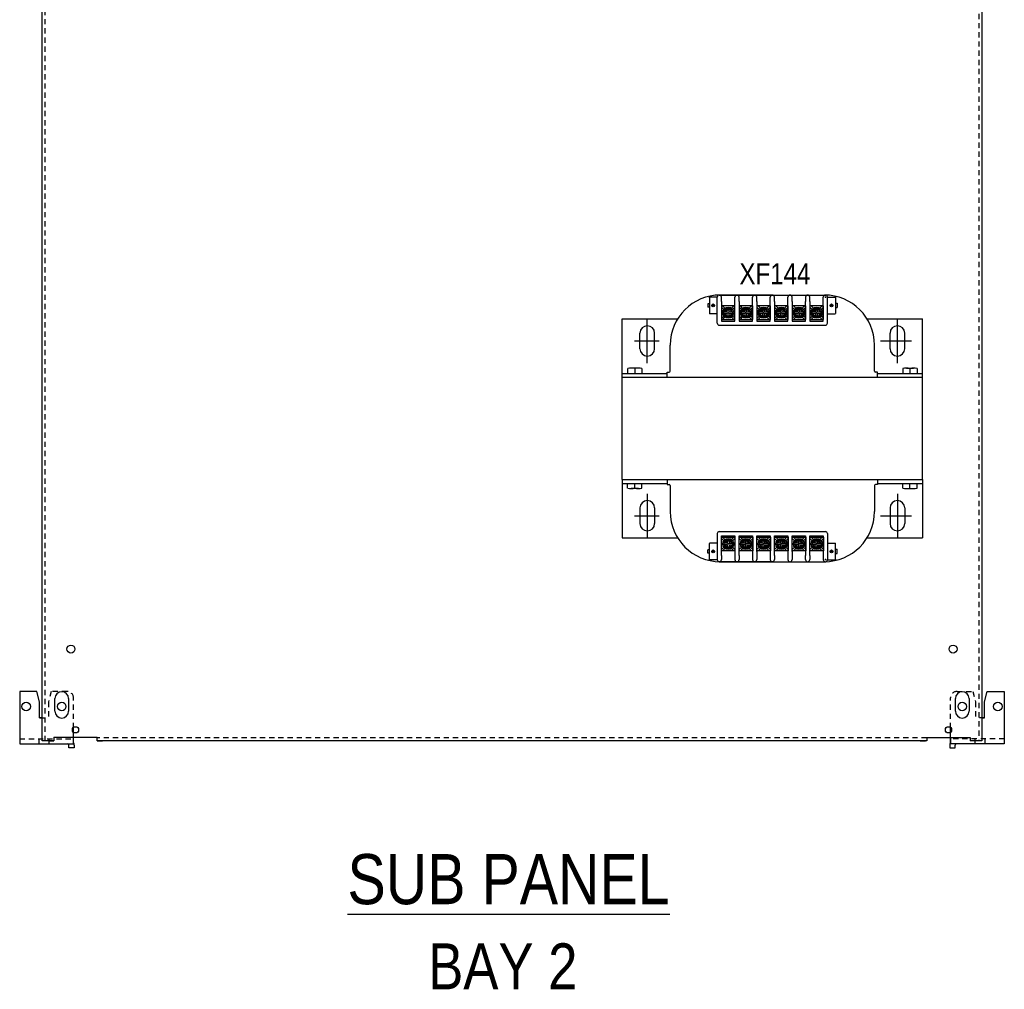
# Model space of a CAD drawing. Header units: inches. Extents: x 614 to 6314, y 704 to 4696.
# Tile 2 of 78: x 1979 to 2729, y 1237 to 1975. Entities that reach past the tile are written whole.
import ezdxf
from ezdxf.enums import TextEntityAlignment as Align

# ---------------------------------------------------------------- set-up
doc = ezdxf.new("R2010")
doc.units = ezdxf.units.IN
doc.header["$MEASUREMENT"] = 0
doc.linetypes.add('CENTER', pattern=[2, 1.25, -0.25, 0.25, -0.25])
doc.linetypes.add('VERDECKT', pattern=[7, 4, -3])
doc.layers.add('PWR_0250HP', color=7, linetype='Continuous')
doc.styles.get("Standard").update_dxf_attribs({"font": 'ARIALN.TTF'})

# ---------------------------------------------------------------- blocks, each defined once
blk = doc.blocks.new('SUBPANEL_FRONT')
for p, q in [((-358, -1880), (-358, -5)), ((358, -5), (358, -1880)), ((-375, -1842.25), (-375, -1882.25)), ((-362, -1842.25), (-375, -1842.25)), ((-360, -1850.25), (-362, -1842.25)), ((360, -1850.25), (362, -1842.25)), ((362, -1842.25), (375, -1842.25)), ((375, -1842.25), (375, -1882.25)), ((-360, -1862.25), (-360, -1850.25)), ((-348.25, -1857.25), (-348.25, -1847.75)), ((-337.75, -1847.75), (-337.75, -1857.25)), ((337.75, -1857.25), (337.75, -1847.75)), ((348.25, -1847.75), (348.25, -1857.25)), ((360, -1862.25), (360, -1850.25)), ((-358, -1862.25), (-360, -1862.25)), ((-358, -1862.25), (-358, -1862.25)), ((358, -1862.25), (360, -1862.25)), ((-334, -1873.37), (-334, -1869.63)), ((334, -1873.37), (334, -1869.63)), ((-375, -1882.25), (-334, -1882.25)), ((-349, -1880), (-358, -1880)), ((-352.3, -1880), (-349, -1880)), ((-349, -1877), (-349, -1880)), ((-349, -1877), (-316, -1877)), ((-334, -1882.25), (-334, -1877)), ((-316, -1880), (-316, -1877)), ((316, -1880), (-316, -1880)), ((316, -1877.25), (316, -1880)), ((316, -1877.25), (349, -1877.25)), ((334, -1877.25), (334, -1877)), ((334, -1877.25), (334, -1879.16)), ((334, -1879.16), (334, -1880.79)), ((334, -1880.79), (334, -1881.87)), ((334, -1881.87), (334, -1882.25)), ((375, -1882.25), (334, -1882.25)), ((349, -1877.25), (349, -1880)), ((358, -1880), (349, -1880)), ((360.5, -1882.25), (360.5, -1882.25)), ((-337.5, -1885.25), (-337.5, -1883.25)), ((-333.5, -1885.25), (-337.5, -1885.25)), ((-333.5, -1883.25), (-333.5, -1885.25)), ((333.5, -1883.25), (333.5, -1885.25)), ((333.5, -1885.25), (337.5, -1885.25)), ((337.5, -1885.25), (337.5, -1883.25))]:
    blk.add_line(p, q)
at = {"linetype": 'VERDECKT'}
for p, q in [((-355.5, -1880), (-355.5, -10)), ((355.5, -10), (355.5, -1880)), ((-351, -1842.25), (-353, -1850.25)), ((-339, -1842.25), (-351, -1842.25)), ((339, -1842.25), (351, -1842.25)), ((351, -1842.25), (353, -1850.25)), ((-353, -1850.25), (-353, -1862.25)), ((-334, -1877.25), (-334, -1847.25)), ((334, -1877.25), (334, -1847.25)), ((353, -1850.25), (353, -1862.25)), ((-360, -1862.25), (-353, -1862.25)), ((360, -1862.25), (353, -1862.25)), ((-334, -1877), (-334, -1873.37)), ((334, -1877), (334, -1873.37)), ((358, -1868), (358, -1880)), ((-375, -1878.25), (-334, -1878.25)), ((-375, -1878.25), (-338.5, -1878.25)), ((-360.5, -1878.25), (-360.5, -1882.25)), ((-352.5, -1882.25), (-352.5, -1878.25)), ((316, -1877.5), (-316, -1877.5)), ((-316, -1880), (-311, -1880)), ((316, -1877.5), (311, -1877.5)), ((311, -1880), (316, -1880)), ((334, -1877.63), (334, -1877.25)), ((334, -1877.96), (334, -1877.63)), ((334, -1878.17), (334, -1877.96)), ((334, -1878.25), (334, -1878.17)), ((334, -1882.25), (334, -1878.25)), ((375, -1878.25), (334, -1878.25)), ((375, -1878.25), (338.5, -1878.25)), ((352.5, -1878.25), (352.5, -1882.25)), ((360.5, -1882.25), (360.5, -1878.25)), ((375, -1878.25), (375, -1878.17))]:
    blk.add_line(p, q, dxfattribs=at)
for centre, radius in [((-336, -1810), 3), ((336, -1810), 3), ((-370, -1853.75), 3.25), ((-343, -1853.75), 3.25), ((343, -1853.75), 3.25), ((370, -1853.75), 3.25), ((-332.5, -1871.5), 2.4), ((332.5, -1871.5), 2.4)]:
    blk.add_circle(centre, radius)
for centre, radius, start, end in [((-343, -1847.75), 5.25, 0, 180), ((343, -1847.75), 5.25, 0, 180), ((-343, -1857.25), 5.25, 180, 0), ((343, -1857.25), 5.25, 180, 0), ((-338.5, -1883.25), 1, 0, 90), ((-338.5, -1883.25), 5, 0, 25.84193), ((338.5, -1883.25), 5, 154.15807, 180), ((338.5, -1883.25), 1, 90, 180)]:
    blk.add_arc(centre, radius, start, end)
for centre, start, end in [((-339, -1847.25), 0, 90), ((339, -1847.25), 90, 180)]:
    blk.add_arc(centre, 5, start, end, dxfattribs=at)
blk = doc.blocks.new('3KVA_FRONT')
at = {"color": 7}
for p, q in [((66.31, 16.46), (66.31, 4.27)), ((72.33, 16.71), (66.56, 16.71)), ((72.33, -3.18), (72.33, 16.65)), ((73.67, 18.24), (154.95, 18.24)), ((114.3, 18.24), (73.91, 18.24)), ((75.5, 13.41), (75.5, 16.65)), ((85.79, 13.41), (85.79, 16.61)), ((88.96, 13.41), (88.96, 16.65)), ((99.25, 13.41), (99.25, 16.61)), ((102.43, 13.41), (102.43, 16.65)), ((112.71, 13.41), (112.71, 16.61)), ((114.3, 18.24), (154.69, 18.24)), ((115.89, 13.41), (115.89, 16.65)), ((126.17, 13.41), (126.17, 16.65)), ((129.35, 13.41), (129.35, 16.65)), ((139.66, 16.65), (139.66, 13.41)), ((142.81, 13.41), (142.81, 16.65)), ((153.12, 13.41), (153.12, 16.65)), ((156.3, 16.71), (162.06, 16.71)), ((156.3, -3.18), (156.3, 16.67)), ((162.32, 16.46), (162.32, 4.27)), ((65.04, 11.63), (65.04, 9.09)), ((66.31, 11.63), (65.04, 11.63)), ((66.31, 9.09), (65.04, 9.09)), ((75.5, 13.41), (75.53, -1.57)), ((75.56, 9.88), (75.56, -0.38)), ((85.82, 9.88), (75.56, 9.88)), ((77.32, 7.24), (75.56, 8.99)), ((78.2, 8.12), (76.44, 9.88)), ((77.08, 4.75), (78.88, 7.88)), ((82.49, 7.88), (78.88, 7.88)), ((84.3, 4.75), (82.49, 7.88)), ((83.17, 8.12), (84.93, 9.88)), ((84.06, 7.24), (85.82, 8.99)), ((85.79, -1.57), (85.76, 13.41)), ((85.82, -0.38), (85.82, 9.88)), ((88.96, 13.41), (88.99, -1.57)), ((89.05, 9.88), (89.05, -0.38)), ((99.31, 9.88), (89.05, 9.88)), ((90.81, 7.24), (89.05, 8.99)), ((91.69, 8.12), (89.94, 9.88)), ((90.57, 4.75), (92.37, 7.88)), ((95.98, 7.88), (92.37, 7.88)), ((97.79, 4.75), (95.98, 7.88)), ((96.67, 8.12), (98.42, 9.88)), ((97.55, 7.24), (99.31, 8.99)), ((99.25, -1.57), (99.23, 13.41)), ((99.31, -0.38), (99.31, 9.88)), ((102.43, 13.41), (102.45, -1.57)), ((102.51, 9.88), (102.51, -0.38)), ((112.77, 9.88), (102.51, 9.88)), ((104.27, 7.24), (102.51, 8.99)), ((105.15, 8.12), (103.4, 9.88)), ((104.03, 4.75), (105.84, 7.88)), ((109.45, 7.88), (105.84, 7.88)), ((111.25, 4.75), (109.45, 7.88)), ((110.13, 8.12), (111.88, 9.88)), ((111.01, 7.24), (112.77, 8.99)), ((112.71, -1.57), (112.69, 13.41)), ((112.77, -0.38), (112.77, 9.88)), ((115.89, 13.41), (115.91, -1.57)), ((115.98, 9.88), (115.98, -0.38)), ((126.23, 9.88), (115.98, 9.88)), ((117.73, 7.24), (115.98, 8.99)), ((118.62, 8.12), (116.86, 9.88)), ((117.49, 4.75), (119.3, 7.88)), ((122.91, 7.88), (119.3, 7.88)), ((124.71, 4.75), (122.91, 7.88)), ((123.59, 8.12), (125.35, 9.88)), ((124.47, 7.24), (126.23, 8.99)), ((126.17, -1.57), (126.15, 13.41)), ((126.23, -0.38), (126.23, 9.88)), ((129.35, 13.41), (129.37, -1.57)), ((129.44, 9.88), (129.44, -0.38)), ((139.69, 9.88), (129.44, 9.88)), ((131.19, 7.24), (129.44, 8.99)), ((132.08, 8.12), (130.32, 9.88)), ((130.95, 4.75), (132.76, 7.88)), ((136.37, 7.88), (132.76, 7.88)), ((138.18, 4.75), (136.37, 7.88)), ((137.05, 8.12), (138.81, 9.88)), ((137.94, 7.24), (139.69, 8.99)), ((139.64, -1.57), (139.61, 13.41)), ((139.69, -0.38), (139.69, 9.88)), ((142.81, 13.41), (142.84, -1.57)), ((142.9, 9.88), (142.9, -0.38)), ((153.15, 9.88), (142.9, 9.88)), ((144.66, 7.24), (142.9, 8.99)), ((145.54, 8.12), (143.78, 9.88)), ((144.42, 4.75), (146.22, 7.88)), ((149.83, 7.88), (146.22, 7.88)), ((151.64, 4.75), (149.83, 7.88)), ((150.51, 8.12), (152.27, 9.88)), ((151.4, 7.24), (153.15, 8.99)), ((153.1, -1.57), (153.07, 13.41)), ((153.15, -0.38), (153.15, 9.88)), ((162.32, 11.95), (163.59, 11.95)), ((162.32, 8.78), (163.59, 8.78)), ((163.59, 11.95), (163.59, 8.78)), ((72.33, 4.01), (66.56, 4.01)), ((75.56, 0.51), (77.32, 2.26)), ((76.44, -0.38), (78.2, 1.38)), ((78.88, 1.62), (77.08, 4.75)), ((80, 5.44), (77.47, 5.44)), ((80, 4.06), (77.47, 4.06)), ((82.49, 1.62), (78.88, 1.62)), ((80, 5.44), (80, 7.02)), ((80, 7.02), (81.38, 7.02)), ((80, 2.48), (80, 4.06)), ((80, 2.48), (81.38, 2.48)), ((81.38, 5.44), (81.38, 7.02)), ((81.38, 5.44), (83.9, 5.44)), ((81.38, 4.06), (83.9, 4.06)), ((81.38, 2.48), (81.38, 4.06)), ((84.3, 4.75), (82.49, 1.62)), ((84.93, -0.38), (83.17, 1.38)), ((85.82, 0.51), (84.06, 2.26)), ((89.05, 0.51), (90.81, 2.26)), ((89.94, -0.38), (91.69, 1.38)), ((92.37, 1.62), (90.57, 4.75)), ((93.49, 5.44), (90.97, 5.44)), ((93.49, 4.06), (90.97, 4.06)), ((95.98, 1.62), (92.37, 1.62)), ((93.49, 5.44), (93.49, 7.02)), ((93.49, 7.02), (94.87, 7.02)), ((93.49, 2.48), (93.49, 4.06)), ((93.49, 2.48), (94.87, 2.48)), ((94.87, 5.44), (94.87, 7.02)), ((94.87, 5.44), (97.39, 5.44)), ((94.87, 4.06), (97.39, 4.06)), ((94.87, 2.48), (94.87, 4.06)), ((97.79, 4.75), (95.98, 1.62)), ((98.42, -0.38), (96.67, 1.38)), ((99.31, 0.51), (97.55, 2.26)), ((102.51, 0.51), (104.27, 2.26)), ((103.4, -0.38), (105.15, 1.38)), ((105.84, 1.62), (104.03, 4.75)), ((106.95, 5.44), (104.43, 5.44)), ((106.95, 4.06), (104.43, 4.06)), ((109.45, 1.62), (105.84, 1.62)), ((106.95, 5.44), (106.95, 7.02)), ((106.95, 7.02), (108.33, 7.02)), ((106.95, 2.48), (106.95, 4.06)), ((106.95, 2.48), (108.33, 2.48)), ((108.33, 5.44), (108.33, 7.02)), ((108.33, 5.44), (110.85, 5.44)), ((108.33, 4.06), (110.85, 4.06)), ((108.33, 2.48), (108.33, 4.06)), ((111.25, 4.75), (109.45, 1.62)), ((111.88, -0.38), (110.13, 1.38)), ((112.77, 0.51), (111.01, 2.26)), ((115.98, 0.51), (117.73, 2.26)), ((116.86, -0.38), (118.62, 1.38)), ((119.3, 1.62), (117.49, 4.75)), ((120.42, 5.44), (117.89, 5.44)), ((120.42, 4.06), (117.89, 4.06)), ((122.91, 1.62), (119.3, 1.62)), ((120.42, 5.44), (120.42, 7.02)), ((120.42, 7.02), (121.79, 7.02)), ((120.42, 2.48), (120.42, 4.06)), ((120.42, 2.48), (121.79, 2.48)), ((121.79, 5.44), (121.79, 7.02)), ((121.79, 5.44), (124.32, 5.44)), ((121.79, 4.06), (124.32, 4.06)), ((121.79, 2.48), (121.79, 4.06)), ((124.71, 4.75), (122.91, 1.62)), ((125.35, -0.38), (123.59, 1.38)), ((126.23, 0.51), (124.47, 2.26)), ((129.44, 0.51), (131.19, 2.26)), ((130.32, -0.38), (132.08, 1.38)), ((132.76, 1.62), (130.95, 4.75)), ((133.88, 5.44), (131.35, 5.44)), ((133.88, 4.06), (131.35, 4.06)), ((136.37, 1.62), (132.76, 1.62)), ((133.88, 5.44), (133.88, 7.02)), ((133.88, 7.02), (135.25, 7.02)), ((133.88, 2.48), (133.88, 4.06)), ((133.88, 2.48), (135.25, 2.48)), ((135.25, 5.44), (135.25, 7.02)), ((135.25, 5.44), (137.78, 5.44)), ((135.25, 4.06), (137.78, 4.06)), ((135.25, 2.48), (135.25, 4.06)), ((138.18, 4.75), (136.37, 1.62)), ((138.81, -0.38), (137.05, 1.38)), ((139.69, 0.51), (137.94, 2.26)), ((142.9, 0.51), (144.66, 2.26)), ((143.78, -0.38), (145.54, 1.38)), ((146.22, 1.62), (144.42, 4.75)), ((147.34, 5.44), (144.81, 5.44)), ((147.34, 4.06), (144.81, 4.06)), ((149.83, 1.62), (146.22, 1.62)), ((147.34, 5.44), (147.34, 7.02)), ((147.34, 7.02), (148.71, 7.02)), ((147.34, 2.48), (147.34, 4.06)), ((147.34, 2.48), (148.71, 2.48)), ((148.71, 5.44), (148.71, 7.02)), ((148.71, 5.44), (151.24, 5.44)), ((148.71, 4.06), (151.24, 4.06)), ((148.71, 2.48), (148.71, 4.06)), ((151.64, 4.75), (149.83, 1.62)), ((152.27, -0.38), (150.51, 1.38)), ((153.15, 0.51), (151.4, 2.26)), ((156.3, 4.01), (162.06, 4.01)), ((73.9, -4.75), (154.95, -4.75)), ((75.56, -0.38), (85.82, -0.38)), ((75.59, -1.57), (85.73, -1.57)), ((89.05, -0.38), (99.31, -0.38)), ((89.05, -1.57), (99.19, -1.57)), ((102.51, -0.38), (112.77, -0.38)), ((102.51, -1.57), (112.65, -1.57)), ((115.97, -1.57), (126.12, -1.57)), ((115.98, -0.38), (126.23, -0.38)), ((129.43, -1.57), (139.58, -1.57)), ((129.44, -0.38), (139.69, -0.38)), ((142.9, -0.38), (153.15, -0.38)), ((142.9, -1.57), (153.04, -1.57)), ((0, -41.43), (34.23, -41.43)), ((0, -122.22), (0, -44.45)), ((0, -44.45), (228.6, -44.45)), ((4.09, -37.7), (4.09, -41.43)), ((9.53, -37.51), (6.81, -37.51)), ((12.24, -37.51), (9.53, -37.51)), ((9.53, -37.7), (9.53, -41.43)), ((14.96, -37.7), (14.96, -41.43)), ((34.23, -44.45), (34.23, -40.51)), ((34.23, -40.51), (35.76, -40.51)), ((34.23, -44.45), (194.37, -44.45)), ((194.37, -40.51), (192.84, -40.51)), ((194.37, -44.45), (194.37, -40.51)), ((194.37, -41.43), (228.6, -41.43)), ((213.64, -37.7), (213.64, -41.43)), ((216.36, -37.51), (219.07, -37.51)), ((219.07, -37.51), (221.79, -37.51)), ((219.07, -37.7), (219.07, -41.43)), ((224.51, -37.7), (224.51, -41.43)), ((228.6, -122.22), (228.6, -44.45)), ((0, -122.22), (228.6, -122.22)), ((0, -125.25), (34.23, -125.25)), ((4.09, -128.98), (4.09, -125.25)), ((9.53, -128.98), (9.53, -125.25)), ((14.96, -128.98), (14.96, -125.25)), ((34.23, -122.22), (194.37, -122.22)), ((34.23, -122.22), (34.23, -126.16)), ((34.23, -126.16), (35.76, -126.16)), ((194.37, -126.16), (192.84, -126.16)), ((194.37, -122.22), (194.37, -126.16)), ((194.37, -125.25), (228.6, -125.25)), ((213.64, -128.98), (213.64, -125.25)), ((219.07, -128.98), (219.07, -125.25)), ((224.51, -128.98), (224.51, -125.25)), ((9.53, -129.16), (6.81, -129.16)), ((12.24, -129.16), (9.53, -129.16)), ((216.36, -129.16), (219.07, -129.16)), ((219.07, -129.16), (221.79, -129.16)), ((72.33, -163.5), (72.33, -183.32)), ((73.9, -161.92), (154.95, -161.92)), ((156.3, -163.5), (156.3, -183.35)), ((66.31, -183.13), (66.31, -170.94)), ((72.33, -170.69), (66.56, -170.69)), ((75.5, -180.09), (75.53, -165.1)), ((75.56, -176.55), (75.56, -166.3)), ((75.56, -166.3), (85.82, -166.3)), ((75.56, -167.18), (77.32, -168.94)), ((75.59, -165.1), (85.73, -165.1)), ((76.44, -166.3), (78.2, -168.05)), ((78.88, -168.3), (77.08, -171.42)), ((77.08, -171.42), (78.88, -174.55)), ((80, -170.74), (77.47, -170.74)), ((80, -172.11), (77.47, -172.11)), ((82.49, -168.3), (78.88, -168.3)), ((80, -169.15), (81.38, -169.15)), ((80, -169.15), (80, -170.74)), ((80, -172.11), (80, -173.7)), ((81.38, -169.15), (81.38, -170.74)), ((81.38, -170.74), (83.9, -170.74)), ((81.38, -172.11), (81.38, -173.7)), ((81.38, -172.11), (83.9, -172.11)), ((84.3, -171.42), (82.49, -168.3)), ((84.3, -171.42), (82.49, -174.55)), ((84.93, -166.3), (83.17, -168.05)), ((85.82, -167.18), (84.06, -168.94)), ((85.79, -165.1), (85.76, -180.09)), ((85.82, -166.3), (85.82, -176.55)), ((88.96, -180.09), (88.99, -165.1)), ((89.05, -165.1), (99.19, -165.1)), ((89.05, -176.55), (89.05, -166.3)), ((89.05, -166.3), (99.31, -166.3)), ((89.05, -167.18), (90.81, -168.94)), ((89.94, -166.3), (91.69, -168.05)), ((92.37, -168.3), (90.57, -171.42)), ((90.57, -171.42), (92.37, -174.55)), ((93.49, -170.74), (90.97, -170.74)), ((93.49, -172.11), (90.97, -172.11)), ((95.98, -168.3), (92.37, -168.3)), ((93.49, -169.15), (94.87, -169.15)), ((93.49, -169.15), (93.49, -170.74)), ((93.49, -172.11), (93.49, -173.7)), ((94.87, -169.15), (94.87, -170.74)), ((94.87, -170.74), (97.39, -170.74)), ((94.87, -172.11), (94.87, -173.7)), ((94.87, -172.11), (97.39, -172.11)), ((97.79, -171.42), (95.98, -168.3)), ((97.79, -171.42), (95.98, -174.55)), ((98.42, -166.3), (96.67, -168.05)), ((99.31, -167.18), (97.55, -168.94)), ((99.19, -165.1), (99.19, -176.55)), ((99.31, -166.3), (99.31, -176.55)), ((102.43, -177.21), (102.45, -165.1)), ((102.51, -165.1), (112.65, -165.1)), ((102.51, -176.55), (102.51, -166.3)), ((102.51, -166.3), (112.77, -166.3)), ((102.51, -167.18), (104.27, -168.94)), ((103.4, -166.3), (105.15, -168.05)), ((105.84, -168.3), (104.03, -171.42)), ((104.03, -171.42), (105.84, -174.55)), ((106.95, -170.74), (104.43, -170.74)), ((106.95, -172.11), (104.43, -172.11)), ((109.45, -168.3), (105.84, -168.3)), ((106.95, -169.15), (108.33, -169.15)), ((106.95, -169.15), (106.95, -170.74)), ((106.95, -172.11), (106.95, -173.7)), ((108.33, -169.15), (108.33, -170.74)), ((108.33, -170.74), (110.85, -170.74)), ((108.33, -172.11), (108.33, -173.7)), ((108.33, -172.11), (110.85, -172.11)), ((111.25, -171.42), (109.45, -168.3)), ((111.25, -171.42), (109.45, -174.55)), ((111.88, -166.3), (110.13, -168.05)), ((112.77, -167.18), (111.01, -168.94)), ((112.71, -165.1), (112.69, -180.09)), ((112.77, -166.3), (112.77, -176.55)), ((115.89, -180.09), (115.91, -165.1)), ((115.97, -165.1), (126.12, -165.1)), ((115.98, -176.55), (115.98, -166.3)), ((115.98, -166.3), (126.23, -166.3)), ((115.98, -167.18), (117.73, -168.94)), ((116.86, -166.3), (118.62, -168.05)), ((119.3, -168.3), (117.49, -171.42)), ((117.49, -171.42), (119.3, -174.55)), ((120.42, -170.74), (117.89, -170.74)), ((120.42, -172.11), (117.89, -172.11)), ((122.91, -168.3), (119.3, -168.3)), ((120.42, -169.15), (121.79, -169.15)), ((120.42, -169.15), (120.42, -170.74)), ((120.42, -172.11), (120.42, -173.7)), ((121.79, -169.15), (121.79, -170.74)), ((121.79, -170.74), (124.32, -170.74)), ((121.79, -172.11), (121.79, -173.7)), ((121.79, -172.11), (124.32, -172.11)), ((124.71, -171.42), (122.91, -168.3)), ((124.71, -171.42), (122.91, -174.55)), ((125.35, -166.3), (123.59, -168.05)), ((126.23, -167.18), (124.47, -168.94)), ((126.17, -165.1), (126.16, -176.55)), ((126.23, -166.3), (126.23, -176.55)), ((129.35, -177.21), (129.37, -165.1)), ((129.43, -165.1), (139.58, -165.1)), ((129.44, -176.55), (129.44, -166.3)), ((129.44, -166.3), (139.69, -166.3)), ((129.44, -167.18), (131.19, -168.94)), ((130.32, -166.3), (132.08, -168.05)), ((132.76, -168.3), (130.95, -171.42)), ((130.95, -171.42), (132.76, -174.55)), ((133.88, -170.74), (131.35, -170.74)), ((133.88, -172.11), (131.35, -172.11)), ((136.37, -168.3), (132.76, -168.3)), ((133.88, -169.15), (135.25, -169.15)), ((133.88, -169.15), (133.88, -170.74)), ((133.88, -172.11), (133.88, -173.7)), ((135.25, -169.15), (135.25, -170.74)), ((135.25, -170.74), (137.78, -170.74)), ((135.25, -172.11), (135.25, -173.7)), ((135.25, -172.11), (137.78, -172.11)), ((138.18, -171.42), (136.37, -168.3)), ((138.18, -171.42), (136.37, -174.55)), ((138.81, -166.3), (137.05, -168.05)), ((139.69, -167.18), (137.94, -168.94)), ((139.64, -165.1), (139.61, -180.09)), ((139.69, -166.3), (139.69, -176.55)), ((142.81, -180.09), (142.84, -165.1)), ((142.9, -165.1), (153.04, -165.1)), ((142.9, -176.55), (142.9, -166.3)), ((142.9, -166.3), (153.15, -166.3)), ((142.9, -167.18), (144.66, -168.94)), ((143.78, -166.3), (145.54, -168.05)), ((146.22, -168.3), (144.42, -171.42)), ((144.42, -171.42), (146.22, -174.55)), ((147.34, -170.74), (144.81, -170.74)), ((147.34, -172.11), (144.81, -172.11)), ((149.83, -168.3), (146.22, -168.3)), ((147.34, -169.15), (148.71, -169.15)), ((147.34, -169.15), (147.34, -170.74)), ((147.34, -172.11), (147.34, -173.7)), ((148.71, -169.15), (148.71, -170.74)), ((148.71, -170.74), (151.24, -170.74)), ((148.71, -172.11), (148.71, -173.7)), ((148.71, -172.11), (151.24, -172.11)), ((151.64, -171.42), (149.83, -168.3)), ((151.64, -171.42), (149.83, -174.55)), ((152.27, -166.3), (150.51, -168.05)), ((153.15, -167.18), (151.4, -168.94)), ((153.1, -165.1), (153.07, -180.09)), ((153.15, -166.3), (153.15, -176.55)), ((156.3, -170.69), (162.06, -170.69)), ((162.32, -183.13), (162.32, -170.94)), ((65.04, -178.31), (65.04, -175.77)), ((66.31, -175.77), (65.04, -175.77)), ((66.31, -178.31), (65.04, -178.31)), ((77.32, -173.91), (75.56, -175.67)), ((85.82, -176.55), (75.56, -176.55)), ((78.2, -174.8), (76.44, -176.55)), ((82.49, -174.55), (78.88, -174.55)), ((80, -173.7), (81.38, -173.7)), ((83.17, -174.8), (84.93, -176.55)), ((84.06, -173.91), (85.82, -175.67)), ((90.81, -173.91), (89.05, -175.67)), ((99.31, -176.55), (89.05, -176.55)), ((91.69, -174.8), (89.94, -176.55)), ((95.98, -174.55), (92.37, -174.55)), ((93.49, -173.7), (94.87, -173.7)), ((96.67, -174.8), (98.42, -176.55)), ((97.55, -173.91), (99.31, -175.67)), ((99.25, -176.55), (99.25, -183.28)), ((102.43, -177.22), (102.43, -183.32)), ((104.27, -173.91), (102.51, -175.67)), ((112.77, -176.55), (102.51, -176.55)), ((105.15, -174.8), (103.4, -176.55)), ((109.45, -174.55), (105.84, -174.55)), ((106.95, -173.7), (108.33, -173.7)), ((110.13, -174.8), (111.88, -176.55)), ((111.01, -173.91), (112.77, -175.67)), ((117.73, -173.91), (115.98, -175.67)), ((126.23, -176.55), (115.98, -176.55)), ((118.62, -174.8), (116.86, -176.55)), ((122.91, -174.55), (119.3, -174.55)), ((120.42, -173.7), (121.79, -173.7)), ((123.59, -174.8), (125.35, -176.55)), ((124.47, -173.91), (126.23, -175.67)), ((126.17, -176.55), (126.17, -183.32)), ((129.35, -177.22), (129.35, -183.32)), ((131.19, -173.91), (129.44, -175.67)), ((139.69, -176.55), (129.44, -176.55)), ((132.08, -174.8), (130.32, -176.55)), ((136.37, -174.55), (132.76, -174.55)), ((133.88, -173.7), (135.25, -173.7)), ((137.05, -174.8), (138.81, -176.55)), ((137.94, -173.91), (139.69, -175.67)), ((144.66, -173.91), (142.9, -175.67)), ((153.15, -176.55), (142.9, -176.55)), ((145.54, -174.8), (143.78, -176.55)), ((149.83, -174.55), (146.22, -174.55)), ((147.34, -173.7), (148.71, -173.7)), ((150.51, -174.8), (152.27, -176.55)), ((151.4, -173.91), (153.15, -175.67)), ((162.32, -175.45), (163.59, -175.45)), ((162.32, -178.63), (163.59, -178.63)), ((163.59, -178.63), (163.59, -175.45)), ((72.33, -183.39), (66.56, -183.39)), ((73.67, -184.91), (154.95, -184.91)), ((114.3, -184.91), (73.91, -184.91)), ((75.5, -180.09), (75.5, -183.32)), ((85.79, -180.09), (85.79, -183.28)), ((88.96, -180.09), (88.96, -183.32)), ((112.71, -180.09), (112.71, -183.28)), ((114.3, -184.91), (154.69, -184.91)), ((115.89, -180.09), (115.89, -183.32)), ((139.66, -183.32), (139.66, -180.09)), ((142.81, -180.09), (142.81, -183.32)), ((153.12, -180.09), (153.12, -183.32)), ((156.3, -183.39), (162.06, -183.39))]:
    blk.add_line(p, q, dxfattribs=at)
for p, q in [((0, 0), (42.11, 0)), ((0, -44.45), (0, 0)), ((19.05, -33.56), (19.05, 0.11)), ((186.49, 0), (228.6, 0)), ((209.55, -33.56), (209.55, 0.11)), ((228.6, -44.45), (228.6, 0)), ((13.46, -22.73), (13.46, -10.8)), ((24.64, -22.73), (24.64, -10.8)), ((203.96, -22.73), (203.96, -10.8)), ((215.14, -22.73), (215.14, -10.8)), ((9.22, -16.76), (28.06, -16.76)), ((196.58, -16.76), (220.37, -16.76)), ((0, -122.22), (0, -166.67)), ((228.6, -122.22), (228.6, -166.67)), ((19.05, -133.12), (19.05, -166.79)), ((209.55, -133.12), (209.55, -166.79)), ((9.22, -149.91), (28.06, -149.91)), ((13.46, -143.94), (13.46, -155.88)), ((24.64, -143.94), (24.64, -155.88)), ((196.58, -149.91), (220.37, -149.91)), ((203.96, -143.94), (203.96, -155.88)), ((215.14, -143.94), (215.14, -155.88)), ((0, -166.67), (42.11, -166.67)), ((186.49, -166.67), (228.6, -166.67))]:
    blk.add_line(p, q)
at = {"color": 7, "linetype": 'Continuous'}
for p, q in [((36.53, -39.76), (36.53, -19.86)), ((192.07, -39.76), (192.07, -19.86)), ((36.53, -126.91), (36.53, -146.81)), ((192.07, -126.91), (192.07, -146.81))]:
    blk.add_line(p, q, dxfattribs=at)
at = {"linetype": 'CENTER'}
for p, q in [((9.53, -37.51), (9.53, -41.43)), ((219.07, -37.51), (219.07, -41.43)), ((9.53, -129.16), (9.53, -125.25)), ((219.07, -129.16), (219.07, -125.25))]:
    blk.add_line(p, q, dxfattribs=at)
at = {"color": 7}
for centre, radius in [((69.23, 10.36), 1.07), ((80.69, 4.75), 4.19), ((94.18, 4.75), 4.19), ((107.64, 4.75), 4.19), ((121.1, 4.75), 4.19), ((134.57, 4.75), 4.19), ((148.03, 4.75), 4.19), ((159.4, 10.36), 1.07), ((80.69, -171.42), 4.19), ((94.18, -171.42), 4.19), ((107.64, -171.42), 4.19), ((121.1, -171.42), 4.19), ((134.57, -171.42), 4.19), ((148.03, -171.42), 4.19), ((69.23, -177.04), 1.07), ((159.4, -177.04), 1.07)]:
    blk.add_circle(centre, radius, dxfattribs=at)
at = {"color": 7, "linetype": 'Continuous'}
for centre, start, end in [((74.63, -19.86), 90, 180), ((153.97, -19.86), 0, 90), ((74.63, -146.81), 180, 270), ((153.97, -146.81), 270, 0)]:
    blk.add_arc(centre, 38.1, start, end, dxfattribs=at)
at = {"color": 7}
for centre, radius, start, end in [((66.56, 16.46), 0.254, 90, 180), ((73.91, 16.65), 1.59, 0, 180), ((87.38, 16.65), 1.59, 0, 180), ((100.84, 16.65), 1.59, 0, 180), ((114.3, 16.65), 1.59, 0, 180), ((127.76, 16.65), 1.59, 0, 180), ((141.25, 16.65), 1.59, 0, 180), ((154.7, 16.64), 1.6, 1.25766, 180.33353), ((162.06, 16.46), 0.254, 0, 90), ((66.56, 4.27), 0.254, 180, 270), ((80.69, 4.75), 2.63, 15.18311, 164.81689), ((80.69, 4.75), 2.63, 195.18311, 344.81689), ((94.18, 4.75), 2.63, 15.18311, 164.81689), ((94.18, 4.75), 2.63, 195.18311, 344.81689), ((107.64, 4.75), 2.63, 15.18311, 164.81689), ((107.64, 4.75), 2.63, 195.18311, 344.81689), ((121.1, 4.75), 2.63, 15.18311, 164.81689), ((121.1, 4.75), 2.63, 195.18311, 344.81689), ((134.57, 4.75), 2.63, 15.18311, 164.81689), ((134.57, 4.75), 2.63, 195.18311, 344.81689), ((148.03, 4.75), 2.63, 15.18311, 164.81689), ((148.03, 4.75), 2.63, 195.18311, 344.81689), ((162.06, 4.27), 0.254, 270, 0), ((73.9, -3.18), 1.57, 180, 270), ((73.9, -3.18), 1.57, 180, 270), ((154.72, -3.18), 1.57, 270, 0), ((6.81, -57.49), 19.97, 82.18596, 97.81404), ((12.24, -57.49), 19.97, 82.18596, 97.81404), ((35.76, -39.75), 0.762, 270, 359.01221), ((192.84, -39.75), 0.762, 180.98779, 270), ((216.36, -57.49), 19.97, 82.18596, 97.81404), ((221.79, -57.49), 19.97, 82.18596, 97.81404), ((35.76, -126.92), 0.762, 0.98779, 90), ((192.84, -126.92), 0.762, 90, 179.01221), ((6.81, -109.19), 19.97, 262.18596, 277.81404), ((12.24, -109.19), 19.97, 262.18596, 277.81404), ((216.36, -109.19), 19.97, 262.18596, 277.81404), ((221.79, -109.19), 19.97, 262.18596, 277.81404), ((73.9, -163.5), 1.57, 90, 180), ((73.9, -163.5), 1.57, 90, 180), ((154.72, -163.5), 1.57, 0, 90), ((66.56, -170.94), 0.254, 90, 180), ((80.69, -171.42), 2.63, 15.18311, 164.81689), ((80.69, -171.42), 2.63, 195.18311, 344.81689), ((94.18, -171.42), 2.63, 15.18311, 164.81689), ((94.18, -171.42), 2.63, 195.18311, 344.81689), ((107.64, -171.42), 2.63, 15.18311, 164.81689), ((107.64, -171.42), 2.63, 195.18311, 344.81689), ((121.1, -171.42), 2.63, 15.18311, 164.81689), ((121.1, -171.42), 2.63, 195.18311, 344.81689), ((134.57, -171.42), 2.63, 15.18311, 164.81689), ((134.57, -171.42), 2.63, 195.18311, 344.81689), ((148.03, -171.42), 2.63, 15.18311, 164.81689), ((148.03, -171.42), 2.63, 195.18311, 344.81689), ((162.06, -170.94), 0.254, 0, 90), ((66.56, -183.13), 0.254, 180, 270), ((73.91, -183.32), 1.59, 180, 0), ((87.38, -183.32), 1.59, 180, 0), ((100.84, -183.32), 1.59, 180, 0), ((114.3, -183.32), 1.59, 180, 0), ((127.76, -183.32), 1.59, 180, 0), ((141.25, -183.32), 1.59, 180, 0), ((154.7, -183.31), 1.6, 179.66647, 358.74234), ((162.06, -183.13), 0.254, 270, 0)]:
    blk.add_arc(centre, radius, start, end, dxfattribs=at)
for centre, start, end in [((19.05, -10.8), 0, 180), ((209.55, -10.8), 0, 180), ((19.05, -22.73), 180, 0), ((209.55, -22.73), 180, 0), ((19.05, -143.94), 0, 180), ((209.55, -143.94), 0, 180), ((19.05, -155.88), 180, 0), ((209.55, -155.88), 180, 0)]:
    blk.add_arc(centre, 5.59, start, end)
at = {"color": 7, "linetype": 'ByBlock'}
for p in [(66.31, 16.46), (154.7, 16.64), (162.32, 16.46), (69.23, 10.36), (159.4, 10.36), (69.23, -177.04), (159.4, -177.04), (66.31, -183.13), (154.7, -183.31), (162.32, -183.13)]:
    blk.add_point(p, dxfattribs=at)
at = {"color": 7}
for p in [(80.69, 4.75), (94.18, 4.75), (107.64, 4.75), (121.1, 4.75), (134.57, 4.75), (148.03, 4.75), (80.69, -171.42), (94.18, -171.42), (107.64, -171.42), (121.1, -171.42), (134.57, -171.42), (148.03, -171.42)]:
    blk.add_point(p, dxfattribs=at)

msp = doc.modelspace()

# ---------------------------------------------------------------- block references
msp.add_blockref('SUBPANEL_FRONT', (2354.078, 3305.962))
at = {"layer": 'PWR_0250HP'}
msp.add_blockref('3KVA_FRONT', (2438.089, 1747.48), dxfattribs=at)

# ---------------------------------------------------------------- texts
for s, height, p in [('%%USUB PANEL', 38.18182, (2351.477, 1301.607)), ('BAY 2', 35, (2347.103, 1236.769))]:
    msp.add_text(s, height=height).set_placement(p, align=Align.CENTER)
at = {"layer": 'PWR_0250HP', "lineweight": 15}
msp.add_text('XF144', height=16, dxfattribs=at).set_placement((2554.325, 1781.888), align=Align.MIDDLE)

doc.saveas('drawing.dxf')
